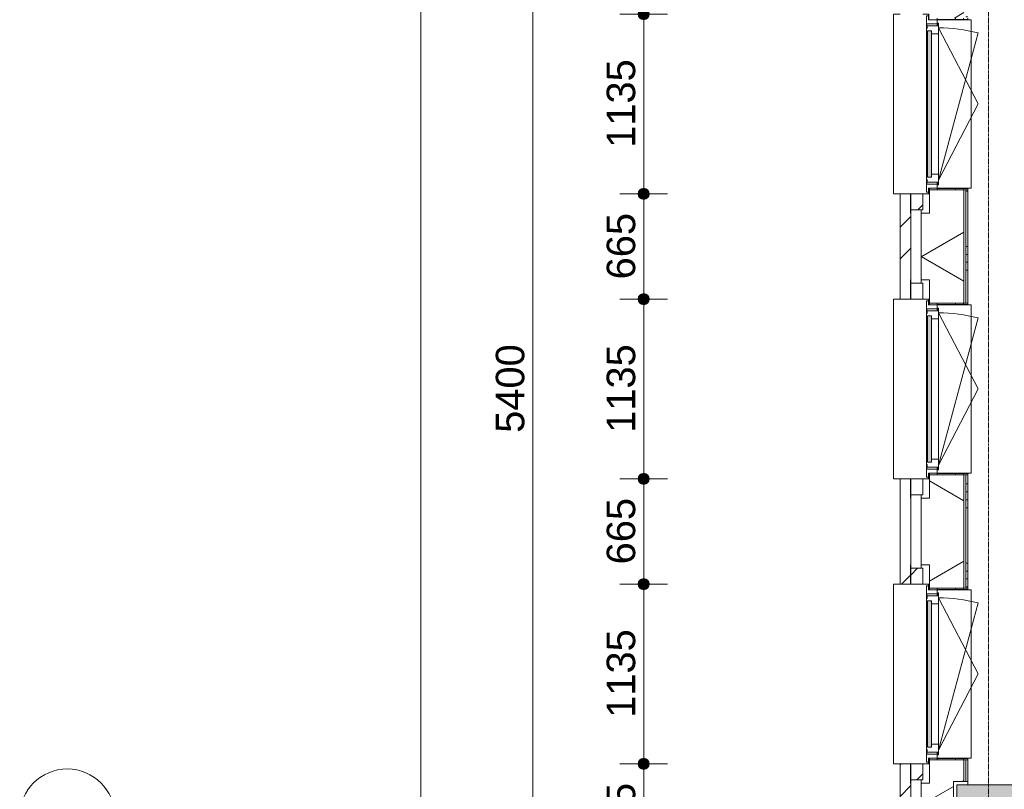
# Model space of a CAD drawing. Header units: millimetres. Extents: x -6115 to 78411, y -6358 to 59618.
# Tile 32 of 99: x -6115 to 100, y 27172 to 32033. Entities that reach past the tile are written whole.
import ezdxf

# ---------------------------------------------------------------- set-up
doc = ezdxf.new("R2010")
doc.units = ezdxf.units.MM
doc.linetypes.add('stramien', pattern=[22.225, 12.7, -3.175, 3.175, -3.175])
for name, color, linetype, lineweight in [('00_Algemeen', 7, 'Continuous', 35), ('00_Algemeen-100', 7, 'Continuous', 9), ('05_Bouwplaatsvoorzieningen', 7, 'Continuous', 9), ('22_Metselwerk', 7, 'Continuous', 9), ('25_Metaalconstructiewerk', 7, 'Continuous', 9), ('30_Kozijnen-ramen-deuren', 7, 'Continuous', 9), ('42_Dekvloeren en vloersystemen', 7, 'Continuous', 9)]:
    doc.layers.add(name, color=color, linetype=linetype, lineweight=lineweight)
doc.styles.add('Arial_1', font='arial.ttf', dxfattribs={"height": 180})
doc.dimstyles.new('00_AEE_maatvoering_1_8mm', dxfattribs={"dimscale": 304.8, "dimtxt": 183.646692, "dimasz": 0.918635, "dimexe": 0.492126, "dimexo": 0.0625, "dimgap": 0, "dimtad": 1, "dimdec": 0, "dimzin": 0, "dimdsep": 46, "dimtxsty": 'Arial_1', "dimblk1": 'DOTSMALL', "dimblk2": 'DOTSMALL', "dimsah": 1, "dimcen": 0.09, "dimdle": 0.492126, "dimazin": 0, "dimtfac": 1, "dimtdec": 4, "dimtix": 1, "dimtmove": 0, "dimatfit": 3, "dimfxl": 0.492126, "dimfxlon": 1, "dimtvp": 1, "dimtolj": 1, "dimtzin": 0, "dimarcsym": 2})
pattern_1 = [(45, (400, -3e-13), (-565.685, 565.685), []), (45, (600, -4e-13), (-565.685, 565.685), [])]

# ---------------------------------------------------------------- blocks, each defined once
blk = doc.blocks.new('Direct Shape - 2410-10368 v1 - IFC-model constructie _zonder onderbouw_ _MM21228_-1202395-02 tweede verdieping overzicht')
at = {"layer": '25_Metaalconstructiewerk'}
blk.add_hatch(color=256, dxfattribs=at).paths.add_polyline_path([(-200, -200), (200, -200), (200, 200), (-200, 200), (-200, 5.9)])
for p, q in [((200, 200), (-200, 200)), ((-200, 200), (-200, -200)), ((200, -200), (200, 200)), ((-200, -200), (200, -200))]:
    blk.add_line(p, q, dxfattribs=at)
blk = doc.blocks.new('Direct Shape - NLRS_28_SC_TLB_kolom vierkant prefab_gen_AT_kolom vierkant_gen_lxb 400x400_800358-1202402-02 tweede verdieping overzicht')
blk.add_blockref('Direct Shape - 2410-10368 v1 - IFC-model constructie _zonder onderbouw_ _MM21228_-1202395-02 tweede verdieping overzicht', (0, 0))
blk = doc.blocks.new('2410-10368 v1 - IFC-model constructie _zonder onderbouw_ _MM21228__ifc-1-02 tweede verdieping overzicht')
at = {"layer": '25_Metaalconstructiewerk', "lineweight": 9}
blk.add_blockref('Direct Shape - NLRS_28_SC_TLB_kolom vierkant prefab_gen_AT_kolom vierkant_gen_lxb 400x400_800358-1202402-02 tweede verdieping overzicht', (0, 27000), dxfattribs=at)
blk = doc.blocks.new('31_AEE_kozijnen_KA1_CS77 - AEE_CS 77_Raam merk A1-6832846-02 tweede verdieping overzicht')
at = {"layer": '30_Kozijnen-ramen-deuren', "true_color": 0xcccccc}
blk.add_hatch(color=254, dxfattribs=at).paths.add_polyline_path([(-462.5, -231.3), (462.5, -231.3), (462.5, -207.3), (-462.5, -207.3)])
at = {"layer": '30_Kozijnen-ramen-deuren'}
for p, q in [((-481.5, -199.5), (-557.5, -199.5)), ((-557.5, -199.5), (-557.5, -212.3)), ((-557.5, -212.3), (-532.5, -212.3)), ((-532.5, -212.3), (-532.5, -267.5)), ((-506.5, -203.3), (-481.5, -203.3)), ((-506.5, -267.5), (-506.5, -203.3)), ((-494.5, -203.8), (-494.5, -272.5)), ((-476.5, -203.8), (-494.5, -203.8)), ((-481.5, -199.5), (-476.5, -199.5)), ((-481.5, -203.3), (-481.5, -199.5)), ((-476.5, -203.3), (-481.5, -203.3)), ((-443.5, -199.5), (-476.5, -199.5)), ((-476.5, -199.5), (-476.5, -203.8)), ((-462.5, -231.3), (-462.5, -207.3)), ((-462.5, -231.3), (-462.5, -207.3)), ((-462.5, -207.3), (462.5, -207.3)), ((462.5, -231.3), (-462.5, -231.3)), ((443.5, -199.5), (-443.5, -199.5)), ((-443.5, -207.3), (-443.5, -199.5)), ((-443.5, -276.5), (-443.5, -231.3)), ((443.5, -199.5), (443.5, -207.3)), ((476.5, -199.5), (443.5, -199.5)), ((443.5, -231.3), (443.5, -276.5)), ((462.5, -207.3), (462.5, -231.3)), ((462.5, -231.3), (462.5, -207.3)), ((476.5, -199.5), (481.5, -199.5)), ((476.5, -203.8), (476.5, -199.5)), ((481.5, -203.3), (476.5, -203.3)), ((494.5, -203.8), (476.5, -203.8)), ((481.5, -199.5), (481.5, -203.3)), ((557.5, -199.5), (481.5, -199.5)), ((481.5, -203.3), (506.5, -203.3)), ((494.5, -272.5), (494.5, -203.8)), ((506.5, -203.3), (506.5, -267.5)), ((532.5, -267.5), (532.5, -212.3)), ((532.5, -212.3), (557.5, -212.3)), ((557.5, -212.3), (557.5, -199.5)), ((-532.5, -267.5), (-506.5, -267.5)), ((-494.5, -272.5), (-511.5, -272.5)), ((-511.5, -272.5), (-511.5, -276.5)), ((-511.5, -276.5), (-443.5, -276.5)), ((-494.5, -267.5), (-506.5, -267.5)), ((-481.5, -276.5), (0, -525.7)), ((-481.5, -276.5), (448.7, -525.7)), ((443.5, -276.5), (-443.5, -276.5)), ((0, -525.7), (481.5, -276.5)), ((443.5, -276.5), (511.5, -276.5)), ((506.5, -267.5), (494.5, -267.5)), ((511.5, -272.5), (494.5, -272.5)), ((506.5, -267.5), (532.5, -267.5)), ((511.5, -276.5), (511.5, -272.5))]:
    blk.add_line(p, q, dxfattribs=at)
blk.add_arc((-481.5, -276.5), 963, 345, 360, dxfattribs=at)
blk = doc.blocks.new('31_AEE_DAI_Dagkant_Interieur - Zonder Onderkant-6901562-02 tweede verdieping overzicht')
at = {"layer": '05_Bouwplaatsvoorzieningen'}
h = blk.add_hatch(dxfattribs=at)
h.set_pattern_fill('FP_174', color=256, style=0, pattern_type=2)
h.set_pattern_definition([(0, (-27900, -791.5), (0, 500), []), (0, (-27900, -841.5), (0, 500), []), (0, (-27900, -891.5), (0, 500), []), (0, (-27900, -941.5), (0, 500), [])])
h.paths.add_polyline_path([(-542.5, -437), (-542.5, -461.5), (-533, -461.5), (-533, -267.5), (-542.5, -267.5), (-542.5, -371.5)])
h.paths.add_polyline_path([(533, -461.5), (542.5, -461.5), (542.5, -267.5), (533, -267.5), (533, -449)])
for p, q in [((-533, -267.5), (-542.5, -267.5)), ((-533, -461.5), (-533, -267.5)), ((533, -267.5), (533, -461.5)), ((542.5, -267.5), (533, -267.5)), ((-542.5, -461.5), (-533, -461.5)), ((533, -461.5), (542.5, -461.5))]:
    blk.add_line(p, q, dxfattribs=at)
blk = doc.blocks.new('31_AEE_DAI_Dagkant_Interieur - Zonder Onderkant-V59-02 tweede verdieping overzicht')
at = {"layer": '05_Bouwplaatsvoorzieningen'}
h = blk.add_hatch(dxfattribs=at)
h.set_pattern_fill('FP_175', color=256, style=0, pattern_type=2)
h.set_pattern_definition([(0, (-29700, -791.5), (0, 500), []), (0, (-29700, -841.5), (0, 500), []), (0, (-29700, -891.5), (0, 500), []), (0, (-29700, -941.5), (0, 500), [])])
h.paths.add_polyline_path([(-542.5, -461.5), (-533, -461.5), (-533, -267.5), (-542.5, -267.5), (-542.5, -449)])
h.paths.add_polyline_path([(533, -437), (533, -461.5), (542.5, -461.5), (542.5, -267.5), (533, -267.5), (533, -328.2)])
for p, q in [((-533, -267.5), (-542.5, -267.5)), ((-533, -461.5), (-533, -267.5)), ((533, -267.5), (533, -461.5)), ((542.5, -267.5), (533, -267.5)), ((-542.5, -461.5), (-533, -461.5)), ((533, -461.5), (542.5, -461.5))]:
    blk.add_line(p, q, dxfattribs=at)
blk = doc.blocks.new('31_AEE_kozijnen_KA1_CS77 - AEE_CS 77_Raam merk A1-V60-02 tweede verdieping overzicht')
at = {"layer": '30_Kozijnen-ramen-deuren', "true_color": 0xcccccc}
blk.add_hatch(color=254, dxfattribs=at).paths.add_polyline_path([(-462.5, -231.3), (462.5, -231.3), (462.5, -207.3), (-462.5, -207.3)])
at = {"layer": '30_Kozijnen-ramen-deuren'}
for p, q in [((-481.5, -199.5), (-557.5, -199.5)), ((-557.5, -199.5), (-557.5, -212.3)), ((-557.5, -212.3), (-532.5, -212.3)), ((-532.5, -212.3), (-532.5, -267.5)), ((-506.5, -203.3), (-481.5, -203.3)), ((-506.5, -267.5), (-506.5, -203.3)), ((-494.5, -203.8), (-494.5, -272.5)), ((-476.5, -203.8), (-494.5, -203.8)), ((-481.5, -199.5), (-476.5, -199.5)), ((-481.5, -203.3), (-481.5, -199.5)), ((-476.5, -203.3), (-481.5, -203.3)), ((-443.5, -199.5), (-476.5, -199.5)), ((-476.5, -199.5), (-476.5, -203.8)), ((-462.5, -231.3), (-462.5, -207.3)), ((-462.5, -231.3), (-462.5, -207.3)), ((-462.5, -207.3), (462.5, -207.3)), ((462.5, -231.3), (-462.5, -231.3)), ((443.5, -199.5), (-443.5, -199.5)), ((-443.5, -207.3), (-443.5, -199.5)), ((-443.5, -276.5), (-443.5, -231.3)), ((443.5, -199.5), (443.5, -207.3)), ((476.5, -199.5), (443.5, -199.5)), ((443.5, -231.3), (443.5, -276.5)), ((462.5, -207.3), (462.5, -231.3)), ((462.5, -231.3), (462.5, -207.3)), ((476.5, -199.5), (481.5, -199.5)), ((476.5, -203.8), (476.5, -199.5)), ((481.5, -203.3), (476.5, -203.3)), ((494.5, -203.8), (476.5, -203.8)), ((481.5, -199.5), (481.5, -203.3)), ((557.5, -199.5), (481.5, -199.5)), ((481.5, -203.3), (506.5, -203.3)), ((494.5, -272.5), (494.5, -203.8)), ((506.5, -203.3), (506.5, -267.5)), ((532.5, -267.5), (532.5, -212.3)), ((532.5, -212.3), (557.5, -212.3)), ((557.5, -212.3), (557.5, -199.5)), ((-532.5, -267.5), (-506.5, -267.5)), ((-494.5, -272.5), (-511.5, -272.5)), ((-511.5, -272.5), (-511.5, -276.5)), ((-511.5, -276.5), (-443.5, -276.5)), ((-494.9, -267.5), (-506.5, -267.5)), ((-481.5, -276.5), (0, -525.7)), ((-481.5, -276.5), (448.7, -525.7)), ((443.5, -276.5), (-443.5, -276.5)), ((0, -525.7), (481.5, -276.5)), ((443.5, -276.5), (511.5, -276.5)), ((506.5, -267.5), (494.5, -267.5)), ((511.5, -272.5), (494.5, -272.5)), ((506.5, -267.5), (532.5, -267.5)), ((511.5, -276.5), (511.5, -272.5))]:
    blk.add_line(p, q, dxfattribs=at)
blk.add_arc((-481.5, -276.5), 963, 345, 360, dxfattribs=at)
blk = doc.blocks.new('31_AEE_DAI_Dagkant_Interieur - Zonder Onderkant-V61-02 tweede verdieping overzicht')
at = {"layer": '05_Bouwplaatsvoorzieningen'}
h = blk.add_hatch(dxfattribs=at)
h.set_pattern_fill('FP_176', color=256, style=0, pattern_type=2)
h.set_pattern_definition([(0, (-31500, -791.5), (0, 500), []), (0, (-31500, -841.5), (0, 500), []), (0, (-31500, -891.5), (0, 500), []), (0, (-31500, -941.5), (0, 500), [])])
h.paths.add_polyline_path([(-542.5, -461.5), (-533, -461.5), (-533, -267.5), (-542.5, -267.5), (-542.5, -449)])
h.paths.add_polyline_path([(533, -437), (533, -461.5), (542.5, -461.5), (542.5, -267.5), (533, -267.5)])
for p, q in [((-533, -267.5), (-542.5, -267.5)), ((-533, -461.5), (-533, -267.5)), ((533, -267.5), (533, -461.5)), ((542.5, -267.5), (533, -267.5)), ((-542.5, -461.5), (-533, -461.5)), ((533, -461.5), (542.5, -461.5))]:
    blk.add_line(p, q, dxfattribs=at)
blk = doc.blocks.new('42_AEE_VE_vensterbank - Standaard-6843292-02 tweede verdieping overzicht')
at = {"layer": '05_Bouwplaatsvoorzieningen'}
for p, q in [((-532.5, -482.5), (-532.5, -267.5)), ((532.5, -267.5), (532.5, -482.5)), ((-532.5, -482.5), (532.5, -482.5))]:
    blk.add_line(p, q, dxfattribs=at)
blk = doc.blocks.new('21_AEE_WA_lekdorpel - 21_AEE_WA_lekdorpel-V195-02 tweede verdieping overzicht')
at = {"layer": '05_Bouwplaatsvoorzieningen'}
for p, q in [((-567.5, -34.5), (-567.5, 8)), ((-567.5, 8), (567.5, 8)), ((567.5, 8), (567.5, -34.5)), ((-567.5, -213), (-567.5, -176.5)), ((567.5, -176.5), (567.5, -213)), ((-567.5, -215), (-567.5, -213)), ((-532.5, -213), (-567.5, -213)), ((-532.5, -215), (-567.5, -215)), ((567.5, -213), (532.5, -213)), ((567.5, -215), (532.5, -215)), ((567.5, -213), (567.5, -215))]:
    blk.add_line(p, q, dxfattribs=at)
blk = doc.blocks.new('Grid - 3 mm-485849-02 tweede verdieping overzicht')
at = {"layer": '00_Algemeen', "lineweight": 9}
blk.add_circle((0, 0), 3, dxfattribs=at)
blk = doc.blocks.new('DIMBLOCK52-02 tweede verdieping overzicht')
at = {"layer": '00_Algemeen-100', "transparency": 16777216}
h = blk.add_hatch(color=256, dxfattribs=at)
edge = h.paths.add_edge_path()
edge.add_arc((-3582.3, 49157), 35, 0, 360)
h = blk.add_hatch(color=256, dxfattribs=at)
edge = h.paths.add_edge_path()
edge.add_arc((-3582.3, -557.5), 35, 0, 360)
for p, q in [((-3582.3, -707.5), (-3582.3, 49307)), ((-3582.3, 49157), (-3732.3, 49157)), ((-3582.3, 49157), (-3432.3, 49157)), ((-3582.3, -557.5), (-3732.3, -557.5)), ((-3582.3, -557.5), (-3432.3, -557.5))]:
    blk.add_line(p, q, dxfattribs=at)
for centre in [(-3582.3, 49157), (-3582.3, -557.5)]:
    blk.add_circle(centre, 35, dxfattribs=at)
at = {"layer": '00_Algemeen-100', "color": 0, "transparency": 16777216, "insert": (-3816, 23953.6), "char_height": 180, "width": 830.648, "attachment_point": 1, "rotation": 90, "line_spacing_factor": 0.941778, "style": 'Arial_1'}
blk.add_mtext('49715', dxfattribs=at)
blk = doc.blocks.new('_DotSmall')
at = {"color": 0, "linetype": 'ByBlock', "const_width": 0.5}
blk.add_lwpolyline([(-0.0625, 0, 1), (0.0625, 0, 1)], format="xyb", close=True, dxfattribs=at)
blk = doc.blocks.new('DIMBLOCK57-02 tweede verdieping overzicht')
at = {"layer": '00_Algemeen-100', "transparency": 16777216}
h = blk.add_hatch(color=256, dxfattribs=at)
edge = h.paths.add_edge_path()
edge.add_arc((-2876.3, 32400), 35, 0, 360)
h = blk.add_hatch(color=256, dxfattribs=at)
edge = h.paths.add_edge_path()
edge.add_arc((-2876.3, 27000), 35, 0, 360)
for p, q in [((-2876.3, 32400), (-3026.3, 32400)), ((-2876.3, 32400), (-2876.3, 27000)), ((-2876.3, 32400), (-2726.3, 32400)), ((-2876.3, 27000), (-3026.3, 27000)), ((-2876.3, 27000), (-2726.3, 27000))]:
    blk.add_line(p, q, dxfattribs=at)
for centre in [(-2876.3, 32400), (-2876.3, 27000)]:
    blk.add_circle(centre, 35, dxfattribs=at)
at = {"layer": '00_Algemeen-100', "color": 0, "transparency": 16777216, "insert": (-3110, 29423.1), "char_height": 180, "width": 664.518, "attachment_point": 1, "rotation": 90, "line_spacing_factor": 0.941778, "style": 'Arial_1'}
blk.add_mtext('5400', dxfattribs=at)
blk = doc.blocks.new('DIMBLOCK151-02 tweede verdieping overzicht')
at = {"layer": '00_Algemeen-100', "transparency": 16777216}
h = blk.add_hatch(color=256, dxfattribs=at)
edge = h.paths.add_edge_path()
edge.add_arc((-2176.3, 27332.5), 35, 0, 360)
h = blk.add_hatch(color=256, dxfattribs=at)
edge = h.paths.add_edge_path()
edge.add_arc((-2176.3, 26667.5), 35, 0, 360)
for p, q in [((-2176.3, 27332.5), (-2326.3, 27332.5)), ((-2176.3, 26667.5), (-2176.3, 27332.5)), ((-2176.3, 27332.5), (-2026.3, 27332.5)), ((-2176.3, 26667.5), (-2326.3, 26667.5)), ((-2176.3, 26667.5), (-2026.3, 26667.5))]:
    blk.add_line(p, q, dxfattribs=at)
for centre in [(-2176.3, 27332.5), (-2176.3, 26667.5)]:
    blk.add_circle(centre, 35, dxfattribs=at)
at = {"layer": '00_Algemeen-100', "color": 0, "transparency": 16777216, "insert": (-2410, 26792.3), "char_height": 180, "width": 498.389, "attachment_point": 1, "rotation": 90, "line_spacing_factor": 0.941778, "style": 'Arial_1'}
blk.add_mtext('665', dxfattribs=at)
blk = doc.blocks.new('DIMBLOCK152-02 tweede verdieping overzicht')
at = {"layer": '00_Algemeen-100', "transparency": 16777216}
h = blk.add_hatch(color=256, dxfattribs=at)
edge = h.paths.add_edge_path()
edge.add_arc((-2176.3, 28467.5), 35, 0, 360)
h = blk.add_hatch(color=256, dxfattribs=at)
edge = h.paths.add_edge_path()
edge.add_arc((-2176.3, 27332.5), 35, 0, 360)
for p, q in [((-2176.3, 28467.5), (-2326.3, 28467.5)), ((-2176.3, 27332.5), (-2176.3, 28467.5)), ((-2176.3, 28467.5), (-2026.3, 28467.5)), ((-2176.3, 27332.5), (-2326.3, 27332.5)), ((-2176.3, 27332.5), (-2026.3, 27332.5))]:
    blk.add_line(p, q, dxfattribs=at)
for centre in [(-2176.3, 28467.5), (-2176.3, 27332.5)]:
    blk.add_circle(centre, 35, dxfattribs=at)
at = {"layer": '00_Algemeen-100', "color": 0, "transparency": 16777216, "insert": (-2410, 27623.1), "char_height": 180, "width": 664.518, "attachment_point": 1, "rotation": 90, "line_spacing_factor": 0.941778, "style": 'Arial_1'}
blk.add_mtext('1135', dxfattribs=at)
blk = doc.blocks.new('DIMBLOCK153-02 tweede verdieping overzicht')
at = {"layer": '00_Algemeen-100', "transparency": 16777216}
h = blk.add_hatch(color=256, dxfattribs=at)
edge = h.paths.add_edge_path()
edge.add_arc((-2176.3, 29132.5), 35, 0, 360)
h = blk.add_hatch(color=256, dxfattribs=at)
edge = h.paths.add_edge_path()
edge.add_arc((-2176.3, 28467.5), 35, 0, 360)
for p, q in [((-2176.3, 29132.5), (-2326.3, 29132.5)), ((-2176.3, 28467.5), (-2176.3, 29132.5)), ((-2176.3, 29132.5), (-2026.3, 29132.5)), ((-2176.3, 28467.5), (-2326.3, 28467.5)), ((-2176.3, 28467.5), (-2026.3, 28467.5))]:
    blk.add_line(p, q, dxfattribs=at)
for centre in [(-2176.3, 29132.5), (-2176.3, 28467.5)]:
    blk.add_circle(centre, 35, dxfattribs=at)
at = {"layer": '00_Algemeen-100', "color": 0, "transparency": 16777216, "insert": (-2410, 28592.3), "char_height": 180, "width": 498.389, "attachment_point": 1, "rotation": 90, "line_spacing_factor": 0.941778, "style": 'Arial_1'}
blk.add_mtext('665', dxfattribs=at)
blk = doc.blocks.new('DIMBLOCK154-02 tweede verdieping overzicht')
at = {"layer": '00_Algemeen-100', "transparency": 16777216}
h = blk.add_hatch(color=256, dxfattribs=at)
edge = h.paths.add_edge_path()
edge.add_arc((-2176.3, 30267.5), 35, 0, 360)
h = blk.add_hatch(color=256, dxfattribs=at)
edge = h.paths.add_edge_path()
edge.add_arc((-2176.3, 29132.5), 35, 0, 360)
for p, q in [((-2176.3, 30267.5), (-2326.3, 30267.5)), ((-2176.3, 29132.5), (-2176.3, 30267.5)), ((-2176.3, 30267.5), (-2026.3, 30267.5)), ((-2176.3, 29132.5), (-2326.3, 29132.5)), ((-2176.3, 29132.5), (-2026.3, 29132.5))]:
    blk.add_line(p, q, dxfattribs=at)
for centre in [(-2176.3, 30267.5), (-2176.3, 29132.5)]:
    blk.add_circle(centre, 35, dxfattribs=at)
at = {"layer": '00_Algemeen-100', "color": 0, "transparency": 16777216, "insert": (-2410, 29423.1), "char_height": 180, "width": 664.518, "attachment_point": 1, "rotation": 90, "line_spacing_factor": 0.941778, "style": 'Arial_1'}
blk.add_mtext('1135', dxfattribs=at)
blk = doc.blocks.new('DIMBLOCK155-02 tweede verdieping overzicht')
at = {"layer": '00_Algemeen-100', "transparency": 16777216}
h = blk.add_hatch(color=256, dxfattribs=at)
edge = h.paths.add_edge_path()
edge.add_arc((-2176.3, 30932.5), 35, 0, 360)
h = blk.add_hatch(color=256, dxfattribs=at)
edge = h.paths.add_edge_path()
edge.add_arc((-2176.3, 30267.5), 35, 0, 360)
for p, q in [((-2176.3, 30932.5), (-2326.3, 30932.5)), ((-2176.3, 30267.5), (-2176.3, 30932.5)), ((-2176.3, 30932.5), (-2026.3, 30932.5)), ((-2176.3, 30267.5), (-2326.3, 30267.5)), ((-2176.3, 30267.5), (-2026.3, 30267.5))]:
    blk.add_line(p, q, dxfattribs=at)
for centre in [(-2176.3, 30932.5), (-2176.3, 30267.5)]:
    blk.add_circle(centre, 35, dxfattribs=at)
at = {"layer": '00_Algemeen-100', "color": 0, "transparency": 16777216, "insert": (-2410, 30392.3), "char_height": 180, "width": 498.389, "attachment_point": 1, "rotation": 90, "line_spacing_factor": 0.941778, "style": 'Arial_1'}
blk.add_mtext('665', dxfattribs=at)
blk = doc.blocks.new('DIMBLOCK156-02 tweede verdieping overzicht')
at = {"layer": '00_Algemeen-100', "transparency": 16777216}
h = blk.add_hatch(color=256, dxfattribs=at)
edge = h.paths.add_edge_path()
edge.add_arc((-2176.3, 32067.5), 35, 0, 360)
h = blk.add_hatch(color=256, dxfattribs=at)
edge = h.paths.add_edge_path()
edge.add_arc((-2176.3, 30932.5), 35, 0, 360)
for p, q in [((-2176.3, 32067.5), (-2326.3, 32067.5)), ((-2176.3, 30932.5), (-2176.3, 32067.5)), ((-2176.3, 32067.5), (-2026.3, 32067.5)), ((-2176.3, 30932.5), (-2326.3, 30932.5)), ((-2176.3, 30932.5), (-2026.3, 30932.5))]:
    blk.add_line(p, q, dxfattribs=at)
for centre in [(-2176.3, 32067.5), (-2176.3, 30932.5)]:
    blk.add_circle(centre, 35, dxfattribs=at)
at = {"layer": '00_Algemeen-100', "color": 0, "transparency": 16777216, "insert": (-2410, 31223.1), "char_height": 180, "width": 664.518, "attachment_point": 1, "rotation": 90, "line_spacing_factor": 0.941778, "style": 'Arial_1'}
blk.add_mtext('1135', dxfattribs=at)

msp = doc.modelspace()

# ---------------------------------------------------------------- hatches: boundary and pattern name
at = {"layer": '22_Metselwerk'}
h = msp.add_hatch(dxfattribs=at)
h.set_pattern_fill('FP_173', color=256, angle=45, style=0, pattern_type=2)
h.set_pattern_definition(pattern_1)
h.paths.add_polyline_path([(-557, -557.5), (-491, -557.5), (-491.5, 332.5), (-557, 332.5), (-557, -51.7)])
h.paths.add_polyline_path([(-491.5, 1467.5), (-491.5, 2132.5), (-557, 2132.5), (-557, 1467.5)])
h.paths.add_polyline_path([(-557, 3267.5), (-491.5, 3267.5), (-491.5, 3932.5), (-557, 3932.5), (-557, 3275.8)])
h.paths.add_polyline_path([(-491.5, 5067.5), (-491.5, 5732.5), (-557, 5732.5), (-557, 5067.5)])
h.paths.add_polyline_path([(-491.5, 6867.5), (-491.5, 7532.5), (-557, 7532.5), (-557, 6867.5)])
h.paths.add_polyline_path([(-491.5, 8667.5), (-491.5, 9332.5), (-557, 9332.5), (-557, 8667.5)])
h.paths.add_polyline_path([(-557, 10467.5), (-491.5, 10467.5), (-491.5, 11132.5), (-557, 11132.5), (-557, 10485.4)])
h.paths.add_polyline_path([(-491.5, 12267.5), (-491.5, 12932.5), (-557, 12932.5), (-557, 12267.5)])
h.paths.add_polyline_path([(-491.5, 14067.5), (-491.5, 14732.5), (-557, 14732.5), (-557, 14067.5)])
h.paths.add_polyline_path([(-491.5, 15867.5), (-491.5, 16532.5), (-557, 16532.5), (-557, 15867.5)])
h.paths.add_polyline_path([(-557, 17667.5), (-491.5, 17667.5), (-491.5, 18332.5), (-557, 18332.5), (-557, 17695)])
h.paths.add_polyline_path([(-491.5, 19467.5), (-491.5, 20132.5), (-557, 20132.5), (-557, 19467.5)])
h.paths.add_polyline_path([(-491.5, 21267.5), (-491.5, 21932.5), (-557, 21932.5), (-557, 21267.5)])
h.paths.add_polyline_path([(-491.5, 23067.5), (-491.5, 23732.5), (-557, 23732.5), (-557, 23067.5)])
h.paths.add_polyline_path([(-491.5, 24867.5), (-491.5, 25532.5), (-557, 25532.5), (-557, 24867.5)])
h.paths.add_polyline_path([(-557, 26667.5), (-491.5, 26667.5), (-491.5, 27332.5), (-557, 27332.5), (-557, 27123)])
h.paths.add_polyline_path([(-557, 28467.5), (-491.5, 28467.5), (-491.5, 29132.5), (-557, 29132.5), (-557, 28786.7)])
h.paths.add_polyline_path([(-557, 30267.5), (-491.5, 30267.5), (-491.5, 30932.5), (-557, 30932.5), (-557, 30450.5)])
h.paths.add_polyline_path([(-491.5, 32067.5), (-491.5, 32732.5), (-557, 32732.5), (-557, 32067.5)])
h.paths.add_polyline_path([(-491.5, 33867.5), (-491.5, 34532.5), (-557, 34532.5), (-557, 33867.5)])
h.paths.add_polyline_path([(-491.5, 35667.5), (-491.5, 36332.5), (-557, 36332.5), (-557, 35667.5)])
h.paths.add_polyline_path([(-557, 37467.5), (-491.5, 37467.5), (-491.5, 38132.5), (-557, 38132.5), (-557, 37660.1)])
h.paths.add_polyline_path([(-491.5, 39267.5), (-491.5, 39932.5), (-557, 39932.5), (-557, 39267.5)])
h.paths.add_polyline_path([(-557, 41067.5), (-491.5, 41067.5), (-491.5, 41732.5), (-557, 41732.5), (-557, 41542.2)])
h.paths.add_polyline_path([(-557, 42867.5), (-491.5, 42867.5), (-491.5, 43532.5), (-557, 43532.5), (-557, 43205.9)])
h.paths.add_polyline_path([(-491.5, 44667.5), (-491.5, 45332.5), (-557, 45332.5), (-557, 44667.5)])
h.paths.add_polyline_path([(-491.5, 46467.5), (-491.5, 47132.5), (-557, 47132.5), (-557, 46467.5)])
h.paths.add_polyline_path([(-557, 48267.5), (-491.5, 48267.5), (-491, 49157), (-557, 49157), (-557, 48751.8)])
h = msp.add_hatch(dxfattribs=at)
h.set_pattern_fill('FP_172', color=256, angle=60, style=0, pattern_type=2)
h.set_pattern_definition([(330, (-424.5, 24300), (300, 519.615), []), (30, (-424.5, 24300), (-300, 519.615), [])])
h.paths.add_polyline_path([(-154.5, -424.5), (-154.5, -220), (-220, -220), (-220, 220), (-154.5, 220), (-154.5, 357.5), (-372.5, 357.5), (-372.5, 210), (-424.5, 210), (-424.5, -424.5)])
h.paths.add_polyline_path([(-372.5, 1442.5), (-154.5, 1442.5), (-154.5, 2157.5), (-372.5, 2157.5), (-372.5, 2010), (-424.5, 2010), (-424.5, 1590), (-372.5, 1590)])
h.paths.add_polyline_path([(-154.5, 3242.5), (-154.5, 3957.5), (-372.5, 3957.5), (-372.5, 3810), (-424.5, 3810), (-424.5, 3390), (-372.5, 3390), (-372.5, 3242.5)])
h.paths.add_polyline_path([(-154.5, 5042.5), (-154.5, 5180), (-220, 5180), (-220, 5620), (-154.5, 5620), (-154.5, 5757.5), (-372.5, 5757.5), (-372.5, 5610), (-424.5, 5610), (-424.5, 5190), (-372.5, 5190), (-372.5, 5042.5), (-263.3, 5042.5)])
h.paths.add_polyline_path([(-154.5, 6842.5), (-154.5, 7557.5), (-372.5, 7557.5), (-372.5, 7410), (-424.5, 7410), (-424.5, 6990), (-372.5, 6990), (-372.5, 6842.5), (-263.3, 6842.5)])
h.paths.add_polyline_path([(-372.5, 8642.5), (-154.5, 8642.5), (-154.5, 9357.5), (-372.5, 9357.5), (-372.5, 9210), (-424.5, 9210), (-424.5, 8790), (-372.5, 8790)])
h.paths.add_polyline_path([(-154.5, 10442.5), (-154.5, 10580), (-220, 10580), (-220, 11020), (-154.5, 11020), (-154.5, 11157.5), (-372.5, 11157.5), (-372.5, 11010), (-424.5, 11010), (-424.5, 10590), (-372.5, 10590), (-372.5, 10442.5)])
h.paths.add_polyline_path([(-372.5, 12242.5), (-154.5, 12242.5), (-154.5, 12957.5), (-372.5, 12957.5), (-372.5, 12810), (-424.5, 12810), (-424.5, 12390), (-372.5, 12390)])
h.paths.add_polyline_path([(-372.5, 14042.5), (-154.5, 14042.5), (-154.5, 14757.5), (-372.5, 14757.5), (-372.5, 14610), (-424.5, 14610), (-424.5, 14190), (-372.5, 14190)])
h.paths.add_polyline_path([(-154.5, 15842.5), (-154.5, 15980), (-220, 15980), (-220, 16420), (-154.5, 16420), (-154.5, 16557.5), (-372.5, 16557.5), (-372.5, 16410), (-424.5, 16410), (-424.5, 15990), (-372.5, 15990), (-372.5, 15842.5), (-263.3, 15842.5)])
h.paths.add_polyline_path([(-154.5, 17642.5), (-154.5, 18357.5), (-372.5, 18357.5), (-372.5, 18210), (-424.5, 18210), (-424.5, 17790), (-372.5, 17790), (-372.5, 17642.5)])
h.paths.add_polyline_path([(-154.5, 19442.5), (-154.5, 20157.5), (-372.5, 20157.5), (-372.5, 20010), (-424.5, 20010), (-424.5, 19590), (-372.5, 19590), (-372.5, 19442.5)])
h.paths.add_polyline_path([(-372.5, 21242.5), (-154.5, 21242.5), (-154.5, 21380), (-220, 21380), (-220, 21820), (-154.5, 21820), (-154.5, 21957.5), (-372.5, 21957.5), (-372.5, 21810), (-424.5, 21810), (-424.5, 21390), (-372.5, 21390)])
h.paths.add_polyline_path([(-154.5, 23042.5), (-154.5, 23757.5), (-372.5, 23757.5), (-372.5, 23610), (-424.5, 23610), (-424.5, 23190), (-372.5, 23190), (-372.5, 23042.5), (-263.3, 23042.5)])
h.paths.add_polyline_path([(-154.5, 24842.5), (-154.5, 25557.5), (-372.5, 25557.5), (-372.5, 25410), (-424.5, 25410), (-424.5, 24990), (-372.5, 24990), (-372.5, 24842.5)])
h.paths.add_polyline_path([(-372.5, 26642.5), (-154.5, 26642.5), (-154.5, 26780), (-220, 26780), (-220, 27220), (-154.5, 27220), (-154.5, 27357.5), (-372.5, 27357.5), (-372.5, 27210), (-424.5, 27210), (-424.5, 26790), (-372.5, 26790)])
h.paths.add_polyline_path([(-372.5, 28442.5), (-154.5, 28442.5), (-154.5, 29157.5), (-372.5, 29157.5), (-372.5, 29010), (-424.5, 29010), (-424.5, 28590), (-372.5, 28590)])
h.paths.add_polyline_path([(-372.5, 30242.5), (-154.5, 30242.5), (-154.5, 30957.5), (-372.5, 30957.5), (-372.5, 30810), (-424.5, 30810), (-424.5, 30390), (-372.5, 30390)])
h.paths.add_polyline_path([(-154.5, 32042.5), (-154.5, 32180), (-220, 32180), (-220, 32620), (-154.5, 32620), (-154.5, 32757.5), (-372.5, 32757.5), (-372.5, 32610), (-424.5, 32610), (-424.5, 32190), (-372.5, 32190), (-372.5, 32042.5)])
h.paths.add_polyline_path([(-372.5, 33842.5), (-154.5, 33842.5), (-154.5, 34557.5), (-372.5, 34557.5), (-372.5, 34410), (-424.5, 34410), (-424.5, 33990), (-372.5, 33990)])
h.paths.add_polyline_path([(-154.5, 35642.5), (-154.5, 36357.5), (-372.5, 36357.5), (-372.5, 36210), (-424.5, 36210), (-424.5, 35790), (-372.5, 35790), (-372.5, 35642.5), (-263.3, 35642.5)])
h.paths.add_polyline_path([(-372.5, 37442.5), (-154.5, 37442.5), (-154.5, 37580), (-220, 37580), (-220, 38020), (-154.5, 38020), (-154.5, 38157.5), (-372.5, 38157.5), (-372.5, 38010), (-424.5, 38010), (-424.5, 37590), (-372.5, 37590)])
h.paths.add_polyline_path([(-154.5, 39242.5), (-154.5, 39957.5), (-372.5, 39957.5), (-372.5, 39810), (-424.5, 39810), (-424.5, 39390), (-372.5, 39390), (-372.5, 39242.5)])
h.paths.add_polyline_path([(-372.5, 41042.5), (-154.5, 41042.5), (-154.5, 41757.5), (-372.5, 41757.5), (-372.5, 41610), (-424.5, 41610), (-424.5, 41190), (-372.5, 41190)])
h.paths.add_polyline_path([(-154.5, 42842.5), (-154.5, 42980), (-220, 42980), (-220, 43420), (-154.5, 43420), (-154.5, 43557.5), (-372.5, 43557.5), (-372.5, 43410), (-424.5, 43410), (-424.5, 42990), (-372.5, 42990), (-372.5, 42842.5), (-263.3, 42842.5)])
h.paths.add_polyline_path([(-372.5, 44642.5), (-154.5, 44642.5), (-154.5, 45357.5), (-372.5, 45357.5), (-372.5, 45210), (-424.5, 45210), (-424.5, 44790), (-372.5, 44790)])
h.paths.add_polyline_path([(-372.5, 46442.5), (-154.5, 46442.5), (-154.5, 47157.5), (-372.5, 47157.5), (-372.5, 47010), (-424.5, 47010), (-424.5, 46590), (-372.5, 46590), (-372.5, 46533.4)])
h.paths.add_polyline_path([(-372.5, 48242.5), (-154.5, 48242.5), (-154.5, 48380), (-220, 48380), (-220, 48820), (-154.5, 48820), (-154.5, 49024.5), (-424.5, 49024.5), (-424.5, 48390), (-372.5, 48390)])
h = msp.add_hatch(dxfattribs=at)
h.set_pattern_fill('FP_171', color=256, angle=90, style=0, pattern_type=2)
h.set_pattern_definition([(1e-13, (-424.5, 24100), (-9e-13, 500), []), (1e-13, (-424.5, 24050), (-9e-13, 500), []), (1e-13, (-424.5, 24000), (-9e-13, 500), []), (1e-13, (-424.5, 23950), (-9e-13, 500), [])])
h.paths.add_polyline_path([(-130, 220), (-130, 357.5), (-142.5, 357.5), (-142.5, 220)])
h.paths.add_polyline_path([(-130, 1442.5), (-130, 2157.5), (-142.5, 2157.5), (-142.5, 1442.5)])
h.paths.add_polyline_path([(-142.5, 3242.5), (-130, 3242.5), (-130, 3957.5), (-142.5, 3957.5), (-142.5, 3275.8)])
h.paths.add_polyline_path([(-130, 5042.5), (-130, 5180), (-142.5, 5180), (-142.5, 5042.5)])
h.paths.add_polyline_path([(-130, 5620), (-130, 5757.5), (-142.5, 5757.5), (-142.5, 5620)])
h.paths.add_polyline_path([(-142.5, 6842.5), (-130, 6842.5), (-130, 7557.5), (-142.5, 7557.5), (-142.5, 7157.9)])
h.paths.add_polyline_path([(-130, 8642.5), (-130, 9357.5), (-142.5, 9357.5), (-142.5, 8642.5)])
h.paths.add_polyline_path([(-130, 10442.5), (-130, 10580), (-142.5, 10580), (-142.5, 10442.5)])
h.paths.add_polyline_path([(-130, 11020), (-130, 11157.5), (-142.5, 11157.5), (-142.5, 11020)])
h.paths.add_polyline_path([(-130, 12242.5), (-130, 12957.5), (-142.5, 12957.5), (-142.5, 12242.5)])
h.paths.add_polyline_path([(-130, 14042.5), (-130, 14757.5), (-142.5, 14757.5), (-142.5, 14042.5)])
h.paths.add_polyline_path([(-142.5, 15842.5), (-130, 15842.5), (-130, 15980), (-142.5, 15980)])
h.paths.add_polyline_path([(-142.5, 16420), (-130, 16420), (-130, 16557.5), (-142.5, 16557.5)])
h.paths.add_polyline_path([(-130, 17642.5), (-130, 17920), (-142.5, 17920), (-142.5, 17642.5)])
h.paths.add_polyline_path([(-130, 17950), (-130, 18050), (-142.5, 18050), (-142.5, 17950)])
h.paths.add_polyline_path([(-130, 18080), (-130, 18357.5), (-142.5, 18357.5), (-142.5, 18080)])
h.paths.add_polyline_path([(-130, 19442.5), (-130, 20157.5), (-142.5, 20157.5), (-142.5, 19442.5)])
h.paths.add_polyline_path([(-130, 21242.5), (-130, 21380), (-142.5, 21380), (-142.5, 21242.5)])
h.paths.add_polyline_path([(-130, 21820), (-130, 21957.5), (-142.5, 21957.5), (-142.5, 21820)])
h.paths.add_polyline_path([(-142.5, 23042.5), (-130, 23042.5), (-130, 23757.5), (-142.5, 23757.5), (-142.5, 23240.9)])
h.paths.add_polyline_path([(-130, 24842.5), (-130, 25117.5), (-142.5, 25117.5), (-142.5, 24842.5)])
h.paths.add_polyline_path([(-130, 25147.5), (-130, 25247.5), (-142.5, 25247.5), (-142.5, 25147.5)])
h.paths.add_polyline_path([(-142.5, 25277.5), (-130, 25277.5), (-130, 25557.5), (-142.5, 25557.5), (-142.5, 25459.2)])
h.paths.add_polyline_path([(-130, 26642.5), (-130, 26780), (-142.5, 26780), (-142.5, 26642.5)])
h.paths.add_polyline_path([(-130, 27220), (-130, 27357.5), (-142.5, 27357.5), (-142.5, 27220)])
h.paths.add_polyline_path([(-130, 28442.5), (-130, 29157.5), (-142.5, 29157.5), (-142.5, 28442.5)])
h.paths.add_polyline_path([(-130, 30242.5), (-130, 30957.5), (-142.5, 30957.5), (-142.5, 30242.5)])
h.paths.add_polyline_path([(-142.5, 32042.5), (-130, 32042.5), (-130, 32180), (-142.5, 32180), (-142.5, 32114.2)])
h.paths.add_polyline_path([(-130, 32620), (-130, 32757.5), (-142.5, 32757.5), (-142.5, 32620)])
h.paths.add_polyline_path([(-130, 33842.5), (-130, 34557.5), (-142.5, 34557.5), (-142.5, 33842.5)])
h.paths.add_polyline_path([(-142.5, 35642.5), (-130, 35642.5), (-130, 36357.5), (-142.5, 36357.5), (-142.5, 35996.3)])
h.paths.add_polyline_path([(-142.5, 37442.5), (-130, 37442.5), (-130, 37580), (-142.5, 37580)])
h.paths.add_polyline_path([(-142.5, 38020), (-130, 38020), (-130, 38157.5), (-142.5, 38157.5)])
h.paths.add_polyline_path([(-130, 39242.5), (-130, 39957.5), (-142.5, 39957.5), (-142.5, 39242.5)])
h.paths.add_polyline_path([(-142.5, 41042.5), (-130, 41042.5), (-130, 41757.5), (-142.5, 41757.5), (-142.5, 41542.2)])
h.paths.add_polyline_path([(-130, 42842.5), (-130, 42980), (-142.5, 42980), (-142.5, 42842.5)])
h.paths.add_polyline_path([(-142.5, 43420), (-130, 43420), (-130, 43557.5), (-142.5, 43557.5)])
h.paths.add_polyline_path([(-142.5, 44642.5), (-130, 44642.5), (-130, 45357.5), (-142.5, 45357.5), (-142.5, 44869.7)])
h.paths.add_polyline_path([(-130, 46442.5), (-130, 47157.5), (-142.5, 47157.5), (-142.5, 46442.5)])
h.paths.add_polyline_path([(-130, 48242.5), (-130, 48380), (-142.5, 48380), (-142.5, 48242.5)])
h = msp.add_hatch(dxfattribs=at)
h.set_pattern_fill('FP_173', color=256, angle=45, style=0, pattern_type=2)
h.set_pattern_definition(pattern_1)
h.paths.add_polyline_path([(-415, 30832.5), (-415, 30932.5), (-491, 30932.5), (-491, 30832.5)])
h = msp.add_hatch(dxfattribs=at)
h.set_pattern_fill('FP_173', color=256, angle=45, style=0, pattern_type=2)
h.set_pattern_definition(pattern_1)
h.paths.add_polyline_path([(-415, 28467.5), (-415, 28567.5), (-491, 28567.5), (-491, 28467.5)])
h = msp.add_hatch(dxfattribs=at)
h.set_pattern_fill('FP_173', color=256, angle=45, style=0, pattern_type=2)
h.set_pattern_definition(pattern_1)
h.paths.add_polyline_path([(-415, 27232.5), (-415, 27332.5), (-491, 27332.5), (-491, 27232.5)])

# ---------------------------------------------------------------- linework, layer by layer
at = {"layer": '00_Algemeen', "color": 150, "linetype": 'stramien', "lineweight": 9, "true_color": 0x0080ff}
msp.add_line((0, -4950.1), (0, 59018.3), dxfattribs=at)
at = {"layer": '22_Metselwerk'}
for p, q in [((-372.5, 30957.5), (-372.5, 30967.5)), ((-130, 30957.5), (-154.5, 30957.5)), ((-142.5, 30957.5), (-142.5, 30242.5)), ((-130, 30242.5), (-130, 30957.5)), ((-491.5, 30932.5), (-557, 30932.5)), ((-557, 30932.5), (-557, 30267.5)), ((-491.5, 30810), (-491.5, 30932.5)), ((-491, 30267.5), (-491, 30932.5)), ((-415, 30932.5), (-491, 30932.5)), ((-415, 30832.5), (-415, 30932.5)), ((-491, 30832.5), (-415, 30832.5)), ((-424.5, 30810), (-424.5, 30832.5)), ((-491, 30810), (-491.5, 30810)), ((-491.5, 30267.5), (-491.5, 30390)), ((-491.5, 30390), (-491, 30390)), ((-415, 30367.5), (-491, 30367.5)), ((-424.5, 30367.5), (-424.5, 30390)), ((-415, 30267.5), (-415, 30367.5)), ((-557, 30267.5), (-491.5, 30267.5)), ((-491, 30267.5), (-415, 30267.5)), ((-372.5, 30232.5), (-372.5, 30242.5)), ((-154.5, 30242.5), (-130, 30242.5)), ((-372.5, 29157.5), (-372.5, 29167.5)), ((-130, 29157.5), (-154.5, 29157.5)), ((-142.5, 29157.5), (-142.5, 28442.5)), ((-130, 28442.5), (-130, 29157.5)), ((-491.5, 29132.5), (-557, 29132.5)), ((-557, 29132.5), (-557, 28467.5)), ((-491.5, 29010), (-491.5, 29132.5)), ((-491, 28467.5), (-491, 29132.5)), ((-415, 29132.5), (-491, 29132.5)), ((-415, 29032.5), (-415, 29132.5)), ((-491, 29032.5), (-415, 29032.5)), ((-424.5, 29010), (-424.5, 29032.5)), ((-491, 29010), (-491.5, 29010)), ((-491.5, 28467.5), (-491.5, 28590)), ((-491.5, 28590), (-491, 28590)), ((-415, 28567.5), (-491, 28567.5)), ((-424.5, 28567.5), (-424.5, 28590)), ((-415, 28467.5), (-415, 28567.5)), ((-557, 28467.5), (-491.5, 28467.5)), ((-491, 28467.5), (-415, 28467.5)), ((-372.5, 28432.5), (-372.5, 28442.5)), ((-154.5, 28442.5), (-130, 28442.5)), ((-372.5, 27357.5), (-372.5, 27367.5)), ((-130, 27357.5), (-154.5, 27357.5)), ((-142.5, 27357.5), (-142.5, 27220)), ((-130, 27220), (-130, 27357.5)), ((-491.5, 27332.5), (-557, 27332.5)), ((-557, 27332.5), (-557, 26667.5)), ((-491.5, 27210), (-491.5, 27332.5)), ((-491, 26667.5), (-491, 27332.5)), ((-415, 27332.5), (-491, 27332.5)), ((-415, 27232.5), (-415, 27332.5)), ((-491, 27232.5), (-415, 27232.5)), ((-424.5, 27210), (-424.5, 27232.5)), ((-491, 27210), (-491.5, 27210)), ((-154.5, 27220), (-130, 27220))]:
    msp.add_line(p, q, dxfattribs=at)
at = {"layer": '22_Metselwerk', "lineweight": 18}
for p, q in [((-154.5, 30957.5), (-372.5, 30957.5)), ((-372.5, 30957.5), (-372.5, 30810)), ((-154.5, 30957.5), (-154.5, 30242.5)), ((-372.5, 30810), (-424.5, 30810)), ((-424.5, 30810), (-424.5, 30390)), ((-424.5, 30390), (-372.5, 30390)), ((-372.5, 30390), (-372.5, 30242.5)), ((-372.5, 30242.5), (-154.5, 30242.5)), ((-154.5, 29157.5), (-372.5, 29157.5)), ((-372.5, 29157.5), (-372.5, 29010)), ((-154.5, 29157.5), (-154.5, 28442.5)), ((-372.5, 29010), (-424.5, 29010)), ((-424.5, 29010), (-424.5, 28590)), ((-424.5, 28590), (-372.5, 28590)), ((-372.5, 28590), (-372.5, 28442.5)), ((-372.5, 28442.5), (-154.5, 28442.5)), ((-154.5, 27357.5), (-372.5, 27357.5)), ((-372.5, 27357.5), (-372.5, 27210)), ((-154.5, 27357.5), (-154.5, 27220)), ((-372.5, 27210), (-424.5, 27210)), ((-424.5, 27210), (-424.5, 26790)), ((-220, 26780), (-220, 27220)), ((-220, 27220), (-154.5, 27220))]:
    msp.add_line(p, q, dxfattribs=at)
at = {"layer": '42_Dekvloeren en vloersystemen'}
msp.add_line((-130, 27220), (-130, 27200), dxfattribs=at)

# ---------------------------------------------------------------- block references
at = {"lineweight": 5}
msp.add_blockref('2410-10368 v1 - IFC-model constructie _zonder onderbouw_ _MM21228__ifc-1-02 tweede verdieping overzicht', (0, 0), dxfattribs=at)
at = {"layer": '00_Algemeen', "lineweight": 9, "xscale": 99.99999999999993, "yscale": 99.99999999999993, "zscale": 99.99999999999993, "rotation": 90}
msp.add_blockref('Grid - 3 mm-485849-02 tweede verdieping overzicht', (-5815.3, 27000), dxfattribs=at)
at = {"layer": '05_Bouwplaatsvoorzieningen'}
for name, p, rotation in [('21_AEE_WA_lekdorpel - 21_AEE_WA_lekdorpel-V195-02 tweede verdieping overzicht', (-591.5, 31500), 90.0000000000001), ('31_AEE_DAI_Dagkant_Interieur - Zonder Onderkant-V61-02 tweede verdieping overzicht', (-591.5, 31500), 90.0000000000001), ('42_AEE_VE_vensterbank - Standaard-6843292-02 tweede verdieping overzicht', (-591.5, 31500), 89.99999999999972), ('21_AEE_WA_lekdorpel - 21_AEE_WA_lekdorpel-V195-02 tweede verdieping overzicht', (-591.5, 29700), 90.0000000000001), ('31_AEE_DAI_Dagkant_Interieur - Zonder Onderkant-V59-02 tweede verdieping overzicht', (-591.5, 29700), 90.0000000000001), ('42_AEE_VE_vensterbank - Standaard-6843292-02 tweede verdieping overzicht', (-591.5, 29700), 89.99999999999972), ('21_AEE_WA_lekdorpel - 21_AEE_WA_lekdorpel-V195-02 tweede verdieping overzicht', (-591.5, 27900), 90.0000000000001), ('31_AEE_DAI_Dagkant_Interieur - Zonder Onderkant-6901562-02 tweede verdieping overzicht', (-591.5, 27900), 90.0000000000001), ('42_AEE_VE_vensterbank - Standaard-6843292-02 tweede verdieping overzicht', (-591.5, 27900), 89.99999999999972)]:
    msp.add_blockref(name, p, dxfattribs=dict(at, rotation=rotation))
at = {"layer": '30_Kozijnen-ramen-deuren', "rotation": 90.0000000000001}
for name, p in [('31_AEE_kozijnen_KA1_CS77 - AEE_CS 77_Raam merk A1-V60-02 tweede verdieping overzicht', (-591.5, 31500)), ('31_AEE_kozijnen_KA1_CS77 - AEE_CS 77_Raam merk A1-6832846-02 tweede verdieping overzicht', (-591.5, 29700)), ('31_AEE_kozijnen_KA1_CS77 - AEE_CS 77_Raam merk A1-6832846-02 tweede verdieping overzicht', (-591.5, 27900))]:
    msp.add_blockref(name, p, dxfattribs=at)

# ---------------------------------------------------------------- dimensions: what is measured, and where the dimension line sits
at = {"layer": '00_Algemeen', "lineweight": 9}
for base, p1, p2, override, picture, middle in [((-3582.2890343, 49157.0000013), (-3432.2890343, -557.5), (-3432.2890343, 49157.0000013), {"dimpost": '<>', "dimfxl": 49714.500001}, 'DIMBLOCK52-02 tweede verdieping overzicht', (-3674.1921726, 24299.7500006)), ((-2876.3, 27000), (-2726.3, 32400), (-2726.3, 27000), {"dimpost": '<>', "dimfxl": 5400}, 'DIMBLOCK57-02 tweede verdieping overzicht', (-2968.2, 29700)), ((-2176.3, 32067.5), (-2026.3, 30932.5), (-2026.3, 32067.5), {"dimpost": '<>', "dimfxl": 1135}, 'DIMBLOCK156-02 tweede verdieping overzicht', (-2268.3, 31500)), ((-2176.3, 30932.5), (-2026.3, 30267.5), (-2026.3, 30932.5), {"dimpost": '<>', "dimfxl": 665}, 'DIMBLOCK155-02 tweede verdieping overzicht', (-2268.2, 30600)), ((-2176.3, 30267.5), (-2026.3, 29132.5), (-2026.3, 30267.5), {"dimpost": '<>', "dimfxl": 1135}, 'DIMBLOCK154-02 tweede verdieping overzicht', (-2268.3, 29700)), ((-2176.3, 29132.5), (-2026.3, 28467.5), (-2026.3, 29132.5), {"dimpost": '<>', "dimfxl": 665}, 'DIMBLOCK153-02 tweede verdieping overzicht', (-2268.2, 28800)), ((-2176.3, 28467.5), (-2026.3, 27332.5), (-2026.3, 28467.5), {"dimpost": '<>', "dimfxl": 1135}, 'DIMBLOCK152-02 tweede verdieping overzicht', (-2268.3, 27900)), ((-2176.3, 27332.5), (-2026.3, 26667.5), (-2026.3, 27332.5), {"dimpost": '<>', "dimfxl": 665}, 'DIMBLOCK151-02 tweede verdieping overzicht', (-2268.2, 27000))]:
    dim = msp.add_linear_dim(base=base, p1=p1, p2=p2, angle=90, dimstyle='00_AEE_maatvoering_1_8mm', override=override, dxfattribs=at)
    dim.commit()
    dim.dimension.update_dxf_attribs({"geometry": picture, "text_midpoint": middle})

doc.saveas('drawing.dxf')
